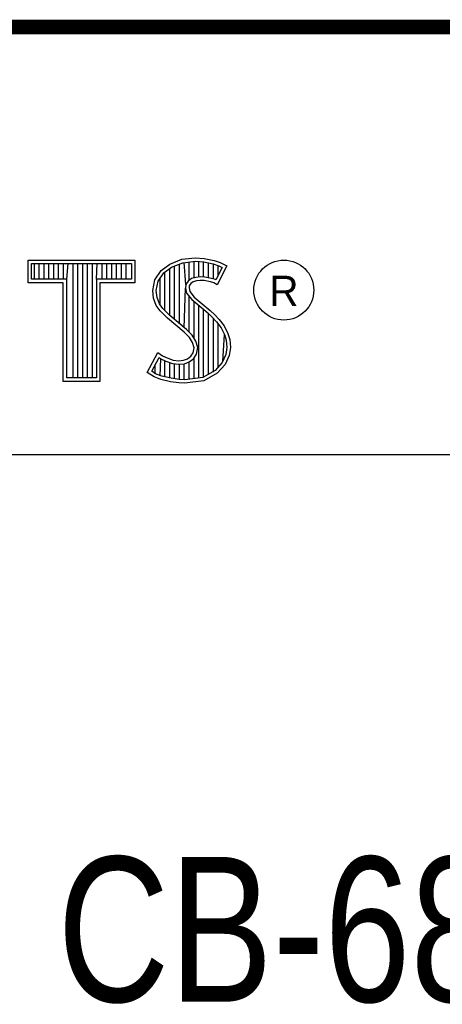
# Model space of a CAD drawing. Header units: inches. Extents: x 0 to 22, y 0 to 17.
# Tile 13 of 16: x 18.452 to 19.036, y 1.611 to 2.97. Entities that reach past the tile are written whole.
import ezdxf

# ---------------------------------------------------------------- set-up
doc = ezdxf.new("R2010")
doc.units = ezdxf.units.IN
doc.header["$LTSCALE"] = 1.21
doc.header["$MEASUREMENT"] = 0
doc.layers.get('0').update_dxf_attribs({"linetype": 'CONTINUOUS'})
doc.layers.add('NOTE', color=7, linetype='CONTINUOUS')
doc.styles.get("Standard").update_dxf_attribs({"font": 'txt', "width": 0.8})
doc.styles.add('TEXTSTYLE_2', font='txt')

msp = doc.modelspace()

# ---------------------------------------------------------------- linework, layer by layer
at = {"color": 2, "linetype": 'CONTINUOUS'}
for p, q in [((16.3737, 2.9596), (21.5037, 2.9596)), ((16.375, 2.96), (21.5, 2.96)), ((18.4641, 2.6383), (18.6117, 2.6383)), ((18.4641, 2.607), (18.4641, 2.6383)), ((18.6117, 2.6383), (18.6117, 2.607)), ((18.6599, 2.6327), (18.6766, 2.6393)), ((18.6766, 2.6393), (18.695, 2.6413)), ((18.6777, 2.6346), (18.6951, 2.6365)), ((18.695, 2.6413), (18.7074, 2.6405)), ((18.6951, 2.6365), (18.7067, 2.6356)), ((18.7074, 2.6405), (18.7209, 2.6376)), ((18.7209, 2.6376), (18.7293, 2.6347)), ((18.469, 2.6334), (18.6068, 2.6334)), ((18.469, 2.6119), (18.469, 2.6334)), ((18.4729, 2.6119), (18.4729, 2.6334)), ((18.4795, 2.6119), (18.4795, 2.6334)), ((18.4862, 2.6119), (18.4862, 2.6334)), ((18.4929, 2.6119), (18.4929, 2.6334)), ((18.4996, 2.6119), (18.4996, 2.6334)), ((18.5062, 2.6119), (18.5062, 2.6334)), ((18.5129, 2.6119), (18.5129, 2.6334)), ((18.5174, 2.6119), (18.5196, 2.6334)), ((18.5263, 2.4756), (18.5263, 2.6334)), ((18.5329, 2.4756), (18.5329, 2.6334)), ((18.5396, 2.4756), (18.5396, 2.6334)), ((18.5463, 2.4756), (18.5463, 2.6334)), ((18.553, 2.4756), (18.553, 2.6334)), ((18.5584, 2.6119), (18.5596, 2.6334)), ((18.5663, 2.6119), (18.5663, 2.6334)), ((18.573, 2.6119), (18.573, 2.6334)), ((18.5797, 2.6119), (18.5797, 2.6334)), ((18.5863, 2.6119), (18.5863, 2.6334)), ((18.593, 2.6119), (18.593, 2.6334)), ((18.5997, 2.6119), (18.5997, 2.6334)), ((18.6068, 2.6334), (18.6068, 2.6119)), ((18.6391, 2.6108), (18.648, 2.624)), ((18.648, 2.624), (18.6599, 2.6327)), ((18.6516, 2.6206), (18.6622, 2.6284)), ((18.6598, 2.5616), (18.6598, 2.6266)), ((18.6622, 2.6284), (18.6777, 2.6346)), ((18.6664, 2.556), (18.6664, 2.6301)), ((18.6731, 2.5504), (18.6731, 2.6327)), ((18.6819, 2.6044), (18.6798, 2.6348)), ((18.6865, 2.6103), (18.6865, 2.6355)), ((18.6932, 2.6137), (18.6932, 2.6362)), ((18.6998, 2.6149), (18.6998, 2.6361)), ((18.7065, 2.6148), (18.7065, 2.6357)), ((18.7067, 2.6356), (18.7196, 2.6329)), ((18.7132, 2.6137), (18.7132, 2.6343)), ((18.7196, 2.6329), (18.7275, 2.6302)), ((18.7199, 2.6121), (18.7199, 2.6328)), ((18.7319, 2.6281), (18.7233, 2.6108)), ((18.7385, 2.6304), (18.7252, 2.6039)), ((18.7265, 2.6173), (18.7265, 2.6305)), ((18.7275, 2.6302), (18.7319, 2.6281)), ((18.7293, 2.6347), (18.7385, 2.6304)), ((18.5174, 2.6119), (18.469, 2.6119)), ((18.5174, 2.4756), (18.5174, 2.6119)), ((18.6068, 2.6119), (18.5584, 2.6119)), ((18.5584, 2.6119), (18.5584, 2.4756)), ((18.6362, 2.5964), (18.6391, 2.6108)), ((18.6437, 2.6089), (18.6516, 2.6206)), ((18.6464, 2.5754), (18.6464, 2.613)), ((18.6531, 2.5683), (18.6531, 2.6217)), ((18.6851, 2.6093), (18.6819, 2.6044)), ((18.6897, 2.6126), (18.6851, 2.6093)), ((18.6958, 2.6144), (18.6897, 2.6126)), ((18.6967, 2.6097), (18.6918, 2.6082)), ((18.7018, 2.6151), (18.6958, 2.6144)), ((18.7019, 2.6102), (18.6967, 2.6097)), ((18.708, 2.6148), (18.7018, 2.6151)), ((18.7074, 2.6099), (18.7019, 2.6102)), ((18.716, 2.6082), (18.7074, 2.6099)), ((18.7172, 2.6129), (18.708, 2.6148)), ((18.7227, 2.6112), (18.7172, 2.6129)), ((18.7233, 2.6108), (18.7227, 2.6112)), ((18.5125, 2.607), (18.4641, 2.607)), ((18.5125, 2.4708), (18.5125, 2.607)), ((18.6117, 2.607), (18.5633, 2.607)), ((18.5633, 2.607), (18.5633, 2.4708)), ((18.6374, 2.5855), (18.6362, 2.5964)), ((18.6411, 2.5962), (18.6437, 2.6089)), ((18.6421, 2.5866), (18.6411, 2.5962)), ((18.6798, 2.5449), (18.6815, 2.5996)), ((18.6819, 2.6044), (18.6815, 2.5996)), ((18.6815, 2.5996), (18.683, 2.5925)), ((18.6866, 2.6027), (18.6864, 2.5999)), ((18.6864, 2.5999), (18.6875, 2.5947)), ((18.6887, 2.6059), (18.6866, 2.6027)), ((18.6918, 2.6082), (18.6887, 2.6059)), ((18.7206, 2.6068), (18.716, 2.6082)), ((18.7252, 2.6039), (18.7206, 2.6068)), ((18.6411, 2.5757), (18.6374, 2.5855)), ((18.6455, 2.578), (18.6421, 2.5866)), ((18.683, 2.5925), (18.6901, 2.5838)), ((18.6865, 2.5387), (18.6865, 2.5882)), ((18.6875, 2.5947), (18.6936, 2.5872)), ((18.6901, 2.5838), (18.7125, 2.5652)), ((18.6936, 2.5872), (18.7157, 2.5688)), ((18.6463, 2.5682), (18.6411, 2.5757)), ((18.6501, 2.5713), (18.6455, 2.578)), ((18.6541, 2.5673), (18.6501, 2.5713)), ((18.6932, 2.5305), (18.6932, 2.5812)), ((18.6998, 2.4757), (18.6998, 2.5757)), ((18.7065, 2.4766), (18.7065, 2.5701)), ((18.7157, 2.5688), (18.7218, 2.5627)), ((18.6506, 2.5639), (18.6463, 2.5682)), ((18.6564, 2.5581), (18.6506, 2.5639)), ((18.6597, 2.5617), (18.6541, 2.5673)), ((18.6794, 2.5388), (18.6564, 2.5581)), ((18.6827, 2.5424), (18.6597, 2.5617)), ((18.7125, 2.5652), (18.7183, 2.5593)), ((18.7132, 2.4809), (18.7132, 2.5645)), ((18.7183, 2.5593), (18.7242, 2.5532)), ((18.7199, 2.4834), (18.7199, 2.5577)), ((18.7218, 2.5627), (18.7278, 2.5564)), ((18.7278, 2.5564), (18.7348, 2.5475)), ((18.6908, 2.5344), (18.6827, 2.5424)), ((18.7242, 2.5532), (18.7306, 2.5449)), ((18.7265, 2.4907), (18.7265, 2.5501)), ((18.7306, 2.5449), (18.7354, 2.5353)), ((18.7348, 2.5475), (18.7399, 2.5371)), ((18.6869, 2.5313), (18.6794, 2.5388)), ((18.6913, 2.5244), (18.6869, 2.5313)), ((18.6957, 2.5264), (18.6908, 2.5344)), ((18.7332, 2.4981), (18.7354, 2.5353)), ((18.7354, 2.5353), (18.7377, 2.5278)), ((18.7377, 2.5278), (18.7385, 2.5177)), ((18.7399, 2.5371), (18.7425, 2.5287)), ((18.7425, 2.5287), (18.7434, 2.5175)), ((18.6933, 2.5172), (18.6913, 2.5244)), ((18.6918, 2.51), (18.6933, 2.5172)), ((18.6983, 2.5174), (18.6957, 2.5264)), ((18.6964, 2.5082), (18.6983, 2.5174)), ((18.7385, 2.5177), (18.737, 2.5079)), ((18.7434, 2.5175), (18.7417, 2.5066)), ((18.6285, 2.4832), (18.6434, 2.5109)), ((18.6348, 2.4848), (18.6451, 2.5037)), ((18.6434, 2.5109), (18.6498, 2.5063)), ((18.6451, 2.5037), (18.6472, 2.5021)), ((18.6464, 2.4783), (18.6472, 2.5021)), ((18.6472, 2.5021), (18.6542, 2.4986)), ((18.6498, 2.5063), (18.6561, 2.5031)), ((18.6561, 2.5031), (18.6645, 2.5002)), ((18.6789, 2.4999), (18.6841, 2.502)), ((18.6841, 2.502), (18.689, 2.5054)), ((18.6864, 2.4976), (18.6926, 2.502)), ((18.689, 2.5054), (18.6918, 2.51)), ((18.6926, 2.502), (18.6964, 2.5082)), ((18.6932, 2.4748), (18.6932, 2.5024)), ((18.737, 2.5079), (18.7321, 2.4969)), ((18.7417, 2.5066), (18.7362, 2.4942)), ((18.6397, 2.4814), (18.6397, 2.4939)), ((18.6531, 2.4769), (18.6531, 2.499)), ((18.6542, 2.4986), (18.6634, 2.4955)), ((18.6598, 2.4753), (18.6598, 2.4967)), ((18.6634, 2.4955), (18.6719, 2.4945)), ((18.6645, 2.5002), (18.672, 2.4994)), ((18.6664, 2.4743), (18.6664, 2.4951)), ((18.6719, 2.4945), (18.68, 2.4952)), ((18.672, 2.4994), (18.6789, 2.4999)), ((18.6731, 2.4733), (18.6731, 2.4943)), ((18.6798, 2.4731), (18.6798, 2.4951)), ((18.68, 2.4952), (18.6864, 2.4976)), ((18.6865, 2.4739), (18.6865, 2.4977)), ((18.7321, 2.4969), (18.7222, 2.4859)), ((18.7362, 2.4942), (18.7252, 2.4821)), ((18.5584, 2.4756), (18.5174, 2.4756)), ((18.638, 2.4769), (18.6285, 2.4832)), ((18.6402, 2.4812), (18.6348, 2.4848)), ((18.6472, 2.4732), (18.638, 2.4769)), ((18.6486, 2.4778), (18.6402, 2.4812)), ((18.6616, 2.4751), (18.6486, 2.4778)), ((18.6727, 2.4734), (18.6616, 2.4751)), ((18.6804, 2.4731), (18.6727, 2.4734)), ((18.7053, 2.4764), (18.6804, 2.4731)), ((18.7222, 2.4859), (18.7053, 2.4764)), ((18.7252, 2.4821), (18.7068, 2.4717)), ((18.5633, 2.4708), (18.5125, 2.4708)), ((18.6607, 2.4703), (18.6472, 2.4732)), ((18.6722, 2.4686), (18.6607, 2.4703)), ((18.6806, 2.4683), (18.6722, 2.4686)), ((18.7068, 2.4717), (18.6806, 2.4683)), ((16.7288, 2.37), (21.5, 2.37))]:
    msp.add_line(p, q, dxfattribs=at)
at = {"color": 7, "linetype": 'CONTINUOUS', "const_width": 0.02}
msp.add_lwpolyline([(13.6, 2.9595), (21.5, 2.96)], dxfattribs=at)
at = {"color": 2, "linetype": 'CONTINUOUS'}
msp.add_circle((18.8172, 2.5968), 0.0414, dxfattribs=at)

# ---------------------------------------------------------------- texts
at = {"color": 2, "linetype": 'CONTINUOUS', "insert": (18.7972, 2.6166), "char_height": 0.0418, "width": 0.041753, "attachment_point": 1, "line_spacing_factor": 0.9, "style": 'TEXTSTYLE_2'}
msp.add_mtext('R', dxfattribs=at)
at = {"layer": 'NOTE', "color": 7, "linetype": 'CONTINUOUS', "insert": (18.9387, 1.8146), "char_height": 0.2, "width": 1.12, "attachment_point": 2, "line_spacing_factor": 0.9}
msp.add_mtext('CB-68LP', dxfattribs=at)

doc.saveas('drawing.dxf')
